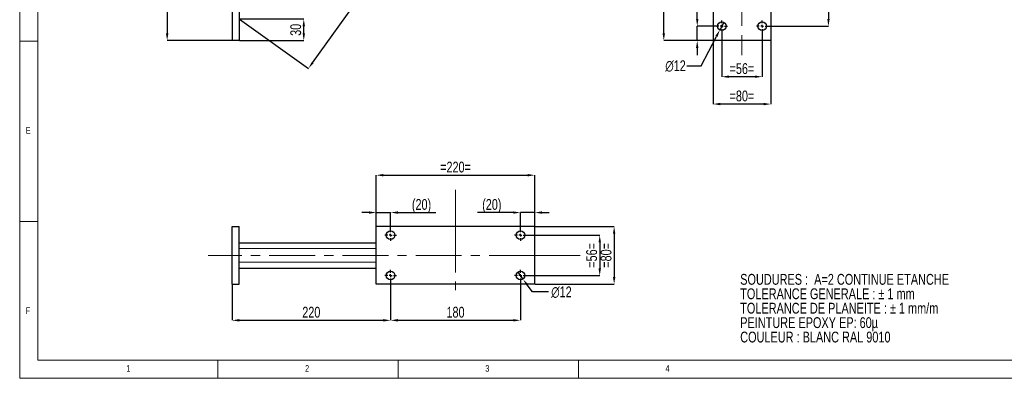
# Model space of a CAD drawing. Header units: millimetres. Extents: x 5 to 415, y 5 to 292.
# Tile 1 of 3: x 5 to 278, y 5 to 104. Entities that reach past the tile are written whole.
import ezdxf

# ---------------------------------------------------------------- set-up
doc = ezdxf.new("R2010")
doc.units = ezdxf.units.MM
doc.header["$PDSIZE"] = -1
doc.linetypes.add('CENTERX2', pattern=[20.32, 12.7, -2.54, 2.54, -2.54])
for name, color, linetype in [('COTES', 1, 'Continuous'), ('NOTES', 6, 'Continuous'), ('TRAIT-MIXTES', 3, 'CENTERX2')]:
    doc.layers.add(name, color=color, linetype=linetype)
doc.layers.add('TRAIT-FORT', color=4, linetype='Continuous', lineweight=25)
doc.styles.add('SLDTEXTSTYLE0', font='TXT', dxfattribs={"width": 0.75})
doc.styles.add('SLDTEXTSTYLE1', font='TXT', dxfattribs={"width": 0.754155})
doc.dimstyles.new('SLDDIMSTYLE0', dxfattribs={"dimtxt": 3, "dimasz": 2, "dimexe": 0, "dimexo": 0.0625, "dimgap": 0.75, "dimtad": 1, "dimlfac": 5, "dimrnd": 1e-09, "dimzin": 12, "dimdsep": 46, "dimtxsty": 'SLDTEXTSTYLE0', "dimsah": 1, "dimcen": 0.09, "dimadec": 0, "dimazin": 3, "dimtfac": 1, "dimtmove": 0, "dimatfit": 0, "dimfxl": 1, "dimfrac": 2, "dimtolj": 1, "dimtzin": 12, "dimarcsym": 0})
doc.dimstyles.new('SLDDIMSTYLE1', dxfattribs={"dimtxt": 3, "dimasz": 2, "dimexe": 0, "dimexo": 0.0625, "dimgap": 0.75, "dimtad": 1, "dimlfac": 5, "dimrnd": 1e-09, "dimzin": 12, "dimdsep": 46, "dimtxsty": 'SLDTEXTSTYLE0', "dimsah": 1, "dimcen": 0.09, "dimadec": 0, "dimazin": 3, "dimtfac": 1, "dimtofl": 0, "dimtmove": 0, "dimatfit": 3, "dimfxl": 1, "dimfrac": 2, "dimtolj": 1, "dimtzin": 12, "dimarcsym": 0})
doc.dimstyles.new('SLDDIMSTYLE2', dxfattribs={"dimtxt": 3, "dimasz": 2, "dimexe": 0, "dimexo": 0.0625, "dimgap": 0.75, "dimtad": 1, "dimdec": 0, "dimlfac": 5, "dimrnd": 1e-09, "dimzin": 12, "dimdsep": 46, "dimtxsty": 'SLDTEXTSTYLE0', "dimsah": 1, "dimcen": 0.09, "dimadec": 0, "dimazin": 3, "dimtfac": 1, "dimtdec": 0, "dimtofl": 0, "dimtmove": 0, "dimatfit": 3, "dimfxl": 1, "dimfrac": 2, "dimtolj": 1, "dimtzin": 12, "dimarcsym": 0})
doc.dimstyles.new('SLDDIMSTYLE4', dxfattribs={"dimtxt": 3, "dimasz": 2, "dimexe": 0, "dimexo": 0.0625, "dimgap": 0.75, "dimtad": 0, "dimtih": 1, "dimtoh": 1, "dimlfac": 5, "dimrnd": 1e-09, "dimzin": 12, "dimdsep": 46, "dimtxsty": 'SLDTEXTSTYLE0', "dimblk1": 'NONE', "dimsah": 1, "dimcen": 0, "dimadec": 0, "dimazin": 3, "dimtfac": 1, "dimtmove": 0, "dimatfit": 3, "dimldrblk": 'NONE', "dimfxl": 1, "dimfrac": 2, "dimtolj": 1, "dimtzin": 12, "dimarcsym": 0})

# ---------------------------------------------------------------- blocks, each defined once
blk = doc.blocks.new('SW_NOTE_0')
at = {"layer": 'NOTES', "color": 0, "char_height": 3, "attachment_point": 1, "style": 'SLDTEXTSTYLE1'}
for s, insert in [('SOUDURES :  A=2 CONTINUE ETANCHE', (0, 3.87)), ('TOLERANCE GENERALE : ± 1 mm', (0, -0.13)), ('TOLERANCE DE PLANEITE : ± 1 mm/m', (0, -4.13)), ('PEINTURE EPOXY EP: 60µ', (0, -8.13)), ('COULEUR : BLANC RAL 9010', (0, -12.13))]:
    blk.add_mtext(s, dxfattribs=dict(at, insert=insert))
blk = doc.blocks.new('_D_3')
at = {"layer": 'COTES', "color": 0, "lineweight": -2, "transparency": 16777216}
for p, q in [((103.84, 212.6), (45.9, 212.6)), ((45.9, 210.6), (45.9, 100.6)), ((63.84, 98.6), (45.9, 98.6))]:
    blk.add_line(p, q, dxfattribs=at)
at = {"layer": 'COTES', "color": 0, "transparency": 16777216}
for points in [[(45.57, 210.6), (46.24, 210.6), (45.9, 212.6)], [(45.57, 100.6), (46.24, 100.6), (45.9, 98.6)]]:
    blk.add_solid(points, dxfattribs=at)
at = {"layer": 'Defpoints', "color": 0, "transparency": 16777216}
for p in [(103.9, 212.6), (45.9, 98.6), (63.9, 98.6)]:
    blk.add_point(p, dxfattribs=at)
at = {"layer": 'COTES', "color": 0, "transparency": 16777216, "insert": (42.15, 155.6), "char_height": 3, "attachment_point": 2, "rotation": 90, "style": 'SLDTEXTSTYLE0'}
blk.add_mtext('\\A1;570', dxfattribs=at)
blk = doc.blocks.new('_D_4')
at = {"layer": 'COTES', "color": 0, "lineweight": -2, "transparency": 16777216}
for p, q in [((141.95, 210.57), (161.08, 196.85)), ((86.25, 92.48), (159.92, 195.23)), ((65.95, 104.57), (85.08, 90.85))]:
    blk.add_line(p, q, dxfattribs=at)
at = {"layer": 'COTES', "color": 0, "transparency": 16777216}
for points in [[(159.65, 195.42), (160.19, 195.03), (161.08, 196.85)], [(85.98, 92.67), (86.52, 92.28), (85.08, 90.85)]]:
    blk.add_solid(points, dxfattribs=at)
at = {"layer": 'Defpoints', "color": 0, "transparency": 16777216}
for p in [(141.9, 210.6), (161.08, 196.85), (65.9, 104.6)]:
    blk.add_point(p, dxfattribs=at)
at = {"layer": 'COTES', "color": 0, "transparency": 16777216, "insert": (120.03, 146.04), "char_height": 3, "attachment_point": 2, "rotation": 54.3602, "style": 'SLDTEXTSTYLE0'}
blk.add_mtext('\\A1;(652)', dxfattribs=at)
blk = doc.blocks.new('_D_6')
at = {"layer": 'COTES', "color": 0, "lineweight": -2, "transparency": 16777216}
for p, q in [((65.97, 104.6), (83.81, 104.6)), ((83.81, 100.6), (83.81, 102.6)), ((65.97, 98.6), (83.81, 98.6))]:
    blk.add_line(p, q, dxfattribs=at)
at = {"layer": 'COTES', "color": 0, "transparency": 16777216}
for points in [[(83.48, 102.6), (84.14, 102.6), (83.81, 104.6)], [(83.48, 100.6), (84.14, 100.6), (83.81, 98.6)]]:
    blk.add_solid(points, dxfattribs=at)
at = {"layer": 'Defpoints', "color": 0, "transparency": 16777216}
for p in [(65.9, 104.6), (83.81, 104.6), (65.9, 98.6)]:
    blk.add_point(p, dxfattribs=at)
at = {"layer": 'COTES', "color": 0, "transparency": 16777216, "insert": (80.06, 101.6), "char_height": 3, "attachment_point": 2, "rotation": 90, "style": 'SLDTEXTSTYLE0'}
blk.add_mtext('\\A1;30', dxfattribs=at)
blk = doc.blocks.new('_D_10')
at = {"layer": 'COTES', "color": 0, "lineweight": -2, "transparency": 16777216}
for p, q in [((212.62, 138.6), (229.35, 138.6)), ((229.35, 136.6), (229.35, 104.6)), ((212.62, 102.6), (229.35, 102.6))]:
    blk.add_line(p, q, dxfattribs=at)
at = {"layer": 'COTES', "color": 0, "transparency": 16777216}
for points in [[(229.02, 136.6), (229.69, 136.6), (229.35, 138.6)], [(229.02, 104.6), (229.69, 104.6), (229.35, 102.6)]]:
    blk.add_solid(points, dxfattribs=at)
at = {"layer": 'Defpoints', "color": 0, "transparency": 16777216}
for p in [(212.55, 138.6), (212.55, 102.6), (229.35, 102.6)]:
    blk.add_point(p, dxfattribs=at)
at = {"layer": 'COTES', "color": 0, "transparency": 16777216, "insert": (225.6, 120.6), "char_height": 3, "attachment_point": 2, "rotation": 90, "style": 'SLDTEXTSTYLE0'}
blk.add_mtext('\\A1;180', dxfattribs=at)
blk = doc.blocks.new('_D_11')
at = {"layer": 'COTES', "color": 0, "lineweight": -2, "transparency": 16777216}
for p, q in [((199.75, 100.94), (199.75, 88.6)), ((210.95, 100.94), (210.95, 88.6)), ((208.95, 88.6), (201.75, 88.6))]:
    blk.add_line(p, q, dxfattribs=at)
at = {"layer": 'COTES', "color": 0, "transparency": 16777216}
for points in [[(201.75, 88.94), (201.75, 88.27), (199.75, 88.6)], [(208.95, 88.94), (208.95, 88.27), (210.95, 88.6)]]:
    blk.add_solid(points, dxfattribs=at)
at = {"layer": 'Defpoints', "color": 0, "transparency": 16777216}
for p in [(199.75, 101), (210.95, 101), (199.75, 88.6)]:
    blk.add_point(p, dxfattribs=at)
at = {"layer": 'COTES', "color": 0, "transparency": 16777216, "insert": (205.35, 92.35), "char_height": 3, "attachment_point": 2, "style": 'SLDTEXTSTYLE0'}
blk.add_mtext('\\A1;=56=', dxfattribs=at)
blk = doc.blocks.new('_D_12')
at = {"layer": 'COTES', "color": 0, "lineweight": -2, "transparency": 16777216}
for p, q in [((197.35, 98.54), (197.35, 81.02)), ((213.35, 98.54), (213.35, 81.02)), ((211.35, 81.02), (199.35, 81.02))]:
    blk.add_line(p, q, dxfattribs=at)
at = {"layer": 'COTES', "color": 0, "transparency": 16777216}
for points in [[(199.35, 81.35), (199.35, 80.68), (197.35, 81.02)], [(211.35, 81.35), (211.35, 80.68), (213.35, 81.02)]]:
    blk.add_solid(points, dxfattribs=at)
at = {"layer": 'Defpoints', "color": 0, "transparency": 16777216}
for p in [(197.35, 98.6), (213.35, 98.6), (197.35, 81.02)]:
    blk.add_point(p, dxfattribs=at)
at = {"layer": 'COTES', "color": 0, "transparency": 16777216, "insert": (205.35, 84.77), "char_height": 3, "attachment_point": 2, "style": 'SLDTEXTSTYLE0'}
blk.add_mtext('\\A1;=80=', dxfattribs=at)
blk = doc.blocks.new('_D_13')
at = {"layer": 'COTES', "color": 0, "lineweight": -2, "transparency": 16777216}
for p, q in [((197.29, 142.6), (183.67, 142.6)), ((183.67, 100.6), (183.67, 140.6)), ((197.29, 98.6), (183.67, 98.6))]:
    blk.add_line(p, q, dxfattribs=at)
at = {"layer": 'COTES', "color": 0, "transparency": 16777216}
for points in [[(183.33, 140.6), (184, 140.6), (183.67, 142.6)], [(183.33, 100.6), (184, 100.6), (183.67, 98.6)]]:
    blk.add_solid(points, dxfattribs=at)
at = {"layer": 'Defpoints', "color": 0, "transparency": 16777216}
for p in [(183.67, 142.6), (197.35, 142.6), (197.35, 98.6)]:
    blk.add_point(p, dxfattribs=at)
at = {"layer": 'COTES', "color": 0, "transparency": 16777216, "insert": (179.92, 120.6), "char_height": 3, "attachment_point": 2, "rotation": 90, "style": 'SLDTEXTSTYLE0'}
blk.add_mtext('\\A1;=220=', dxfattribs=at)
blk = doc.blocks.new('_D_14')
at = {"layer": 'COTES', "color": 0, "lineweight": -2, "transparency": 16777216}
for p, q in [((200.31, 103.67), (199.2, 101.54)), ((194.05, 91.64), (198.28, 99.76)), ((190.09, 91.64), (194.05, 91.64))]:
    blk.add_line(p, q, dxfattribs=at)
at = {"layer": 'COTES', "color": 0, "transparency": 16777216}
blk.add_solid([(197.98, 99.92), (198.57, 99.61), (199.2, 101.54)], dxfattribs=at)
at = {"layer": 'Defpoints', "color": 0, "transparency": 16777216}
for p in [(199.2, 101.54), (200.31, 103.67)]:
    blk.add_point(p, dxfattribs=at)
at = {"layer": 'COTES', "color": 0, "transparency": 16777216, "insert": (184.09, 93.14), "char_height": 3, "attachment_point": 1, "style": 'SLDTEXTSTYLE0'}
blk.add_mtext('\\A1;∅12', dxfattribs=at)
blk = doc.blocks.new('_None')
blk = doc.blocks.new('_D_16')
at = {"layer": 'COTES', "color": 0, "lineweight": -2, "transparency": 16777216}
for p, q in [((192.95, 104.6), (192.95, 114.48)), ((198.09, 102.6), (192.95, 102.6)), ((192.95, 98.6), (192.95, 102.6)), ((197.29, 98.6), (192.95, 98.6)), ((192.95, 96.6), (192.95, 94.6))]:
    blk.add_line(p, q, dxfattribs=at)
at = {"layer": 'COTES', "color": 0, "transparency": 16777216}
for points in [[(192.62, 104.6), (193.28, 104.6), (192.95, 102.6)], [(192.62, 96.6), (193.28, 96.6), (192.95, 98.6)]]:
    blk.add_solid(points, dxfattribs=at)
at = {"layer": 'Defpoints', "color": 0, "transparency": 16777216}
for p in [(192.95, 102.6), (198.15, 102.6), (197.35, 98.6)]:
    blk.add_point(p, dxfattribs=at)
at = {"layer": 'COTES', "color": 0, "transparency": 16777216, "insert": (189.2, 110.54), "char_height": 3, "attachment_point": 2, "rotation": 90, "style": 'SLDTEXTSTYLE0'}
blk.add_mtext('\\A1;(20)', dxfattribs=at)
blk = doc.blocks.new('SW_CENTERMARKSYMBOL_0')
at = {"layer": 'TRAIT-MIXTES', "color": 0}
for p, q in [((-0.8, 0), (-1.6, 0)), ((0, 0), (-0.4, 0)), ((0, 0.8), (0, 1.6)), ((0, 0), (0, 0.4)), ((0, 0), (0, -0.4)), ((0, 0), (0.4, 0)), ((0.8, 0), (1.6, 0)), ((0, -0.8), (0, -1.6))]:
    blk.add_line(p, q, dxfattribs=at)
blk = doc.blocks.new('SW_CENTERMARKSYMBOL_1')
at = {"layer": 'TRAIT-MIXTES', "color": 0}
for p, q in [((-0.8, 0), (-1.6, 0)), ((0, 0), (-0.4, 0)), ((0, 0.8), (0, 1.6)), ((0, 0), (0, 0.4)), ((0, 0), (0, -0.4)), ((0, 0), (0.4, 0)), ((0.8, 0), (1.6, 0)), ((0, -0.8), (0, -1.6))]:
    blk.add_line(p, q, dxfattribs=at)
blk = doc.blocks.new('_D_17')
at = {"layer": 'COTES', "color": 0, "lineweight": -2, "transparency": 16777216}
for p, q in [((63.9, 31.01), (63.9, 21.07)), ((107.9, 31.81), (107.9, 21.07)), ((65.9, 21.07), (105.9, 21.07))]:
    blk.add_line(p, q, dxfattribs=at)
at = {"layer": 'COTES', "color": 0, "transparency": 16777216}
for points in [[(65.9, 21.41), (65.9, 20.74), (63.9, 21.07)], [(105.9, 21.41), (105.9, 20.74), (107.9, 21.07)]]:
    blk.add_solid(points, dxfattribs=at)
at = {"layer": 'Defpoints', "color": 0, "transparency": 16777216}
for p in [(63.9, 31.07), (107.9, 31.87), (107.9, 21.07)]:
    blk.add_point(p, dxfattribs=at)
at = {"layer": 'COTES', "color": 0, "transparency": 16777216, "insert": (85.9, 24.82), "char_height": 3, "attachment_point": 2, "style": 'SLDTEXTSTYLE0'}
blk.add_mtext('\\A1;220', dxfattribs=at)
blk = doc.blocks.new('_D_18')
at = {"layer": 'COTES', "color": 0, "lineweight": -2, "transparency": 16777216}
for p, q in [((107.9, 31.81), (107.9, 21.07)), ((143.9, 31.81), (143.9, 21.07)), ((109.9, 21.07), (141.9, 21.07))]:
    blk.add_line(p, q, dxfattribs=at)
at = {"layer": 'COTES', "color": 0, "transparency": 16777216}
for points in [[(109.9, 21.41), (109.9, 20.74), (107.9, 21.07)], [(141.9, 21.41), (141.9, 20.74), (143.9, 21.07)]]:
    blk.add_solid(points, dxfattribs=at)
at = {"layer": 'Defpoints', "color": 0, "transparency": 16777216}
for p in [(107.9, 31.87), (143.9, 31.87), (143.9, 21.07)]:
    blk.add_point(p, dxfattribs=at)
at = {"layer": 'COTES', "color": 0, "transparency": 16777216, "insert": (125.9, 24.82), "char_height": 3, "attachment_point": 2, "style": 'SLDTEXTSTYLE0'}
blk.add_mtext('\\A1;180', dxfattribs=at)
blk = doc.blocks.new('_D_19')
at = {"layer": 'COTES', "color": 0, "lineweight": -2, "transparency": 16777216}
for p, q in [((103.9, 47.13), (103.9, 61.3)), ((105.9, 61.3), (145.9, 61.3)), ((147.9, 47.13), (147.9, 61.3))]:
    blk.add_line(p, q, dxfattribs=at)
at = {"layer": 'COTES', "color": 0, "transparency": 16777216}
for points in [[(105.9, 61.63), (105.9, 60.96), (103.9, 61.3)], [(145.9, 61.63), (145.9, 60.96), (147.9, 61.3)]]:
    blk.add_solid(points, dxfattribs=at)
at = {"layer": 'Defpoints', "color": 0, "transparency": 16777216}
for p in [(147.9, 61.3), (103.9, 47.07), (147.9, 47.07)]:
    blk.add_point(p, dxfattribs=at)
at = {"layer": 'COTES', "color": 0, "transparency": 16777216, "insert": (125.9, 65.05), "char_height": 3, "attachment_point": 2, "style": 'SLDTEXTSTYLE0'}
blk.add_mtext('\\A1;=220=', dxfattribs=at)
blk = doc.blocks.new('_D_20')
at = {"layer": 'COTES', "color": 0, "lineweight": -2, "transparency": 16777216}
for p, q in [((145.57, 44.67), (165.9, 44.67)), ((165.9, 42.67), (165.9, 35.47)), ((145.57, 33.47), (165.9, 33.47))]:
    blk.add_line(p, q, dxfattribs=at)
at = {"layer": 'COTES', "color": 0, "transparency": 16777216}
for points in [[(165.57, 42.67), (166.24, 42.67), (165.9, 44.67)], [(165.57, 35.47), (166.24, 35.47), (165.9, 33.47)]]:
    blk.add_solid(points, dxfattribs=at)
at = {"layer": 'Defpoints', "color": 0, "transparency": 16777216}
for p in [(145.5, 44.67), (145.5, 33.47), (165.9, 33.47)]:
    blk.add_point(p, dxfattribs=at)
at = {"layer": 'COTES', "color": 0, "transparency": 16777216, "insert": (162.15, 39.07), "char_height": 3, "attachment_point": 2, "rotation": 90, "style": 'SLDTEXTSTYLE0'}
blk.add_mtext('\\A1;=56=', dxfattribs=at)
blk = doc.blocks.new('_D_21')
at = {"layer": 'COTES', "color": 0, "lineweight": -2, "transparency": 16777216}
for p, q in [((147.97, 47.07), (169.9, 47.07)), ((169.9, 45.07), (169.9, 33.07)), ((147.97, 31.07), (169.9, 31.07))]:
    blk.add_line(p, q, dxfattribs=at)
at = {"layer": 'COTES', "color": 0, "transparency": 16777216}
for points in [[(169.57, 45.07), (170.24, 45.07), (169.9, 47.07)], [(169.57, 33.07), (170.24, 33.07), (169.9, 31.07)]]:
    blk.add_solid(points, dxfattribs=at)
at = {"layer": 'Defpoints', "color": 0, "transparency": 16777216}
for p in [(147.9, 47.07), (147.9, 31.07), (169.9, 31.07)]:
    blk.add_point(p, dxfattribs=at)
at = {"layer": 'COTES', "color": 0, "transparency": 16777216, "insert": (166.15, 39.07), "char_height": 3, "attachment_point": 2, "rotation": 90, "style": 'SLDTEXTSTYLE0'}
blk.add_mtext('\\A1;=80=', dxfattribs=at)
blk = doc.blocks.new('_D_22')
at = {"layer": 'COTES', "color": 0, "lineweight": -2, "transparency": 16777216}
for p, q in [((143.19, 34.44), (144.61, 32.5)), ((147.22, 28.95), (145.8, 30.89)), ((151.7, 28.95), (147.22, 28.95))]:
    blk.add_line(p, q, dxfattribs=at)
at = {"layer": 'COTES', "color": 0, "transparency": 16777216}
blk.add_solid([(146.07, 31.09), (145.53, 30.69), (144.61, 32.5)], dxfattribs=at)
at = {"layer": 'Defpoints', "color": 0, "transparency": 16777216}
for p in [(143.19, 34.44), (144.61, 32.5)]:
    blk.add_point(p, dxfattribs=at)
at = {"layer": 'COTES', "color": 0, "transparency": 16777216, "insert": (152.45, 30.45), "char_height": 3, "attachment_point": 1, "style": 'SLDTEXTSTYLE0'}
blk.add_mtext('\\A1;∅12', dxfattribs=at)
blk = doc.blocks.new('_D_23')
at = {"layer": 'COTES', "color": 0, "lineweight": -2, "transparency": 16777216}
for p, q in [((141.9, 50.94), (132.03, 50.94)), ((143.9, 46.33), (143.9, 50.94)), ((147.9, 50.94), (143.9, 50.94)), ((147.9, 47.13), (147.9, 50.94)), ((149.9, 50.94), (151.9, 50.94))]:
    blk.add_line(p, q, dxfattribs=at)
at = {"layer": 'COTES', "color": 0, "transparency": 16777216}
for points in [[(141.9, 51.28), (141.9, 50.61), (143.9, 50.94)], [(149.9, 51.28), (149.9, 50.61), (147.9, 50.94)]]:
    blk.add_solid(points, dxfattribs=at)
at = {"layer": 'Defpoints', "color": 0, "transparency": 16777216}
for p in [(147.9, 50.94), (147.9, 47.07), (143.9, 46.27)]:
    blk.add_point(p, dxfattribs=at)
at = {"layer": 'COTES', "color": 0, "transparency": 16777216, "insert": (135.97, 54.69), "char_height": 3, "attachment_point": 2, "style": 'SLDTEXTSTYLE0'}
blk.add_mtext('\\A1;(20)', dxfattribs=at)
blk = doc.blocks.new('_D_24')
at = {"layer": 'COTES', "color": 0, "lineweight": -2, "transparency": 16777216}
for p, q in [((101.9, 50.94), (99.9, 50.94)), ((103.9, 47.13), (103.9, 50.94)), ((103.9, 50.94), (107.9, 50.94)), ((107.9, 46.33), (107.9, 50.94)), ((109.9, 50.94), (120.4, 50.94))]:
    blk.add_line(p, q, dxfattribs=at)
at = {"layer": 'COTES', "color": 0, "transparency": 16777216}
for points in [[(101.9, 51.28), (101.9, 50.61), (103.9, 50.94)], [(109.9, 51.28), (109.9, 50.61), (107.9, 50.94)]]:
    blk.add_solid(points, dxfattribs=at)
at = {"layer": 'Defpoints', "color": 0, "transparency": 16777216}
for p in [(103.9, 50.94), (103.9, 47.07), (107.9, 46.27)]:
    blk.add_point(p, dxfattribs=at)
at = {"layer": 'COTES', "color": 0, "transparency": 16777216, "insert": (116.47, 54.69), "char_height": 3, "attachment_point": 2, "style": 'SLDTEXTSTYLE0'}
blk.add_mtext('\\A1;(20)', dxfattribs=at)
blk = doc.blocks.new('SW_CENTERMARKSYMBOL_4')
at = {"layer": 'TRAIT-MIXTES', "color": 0}
for p, q in [((-0.8, 0), (-1.6, 0)), ((0, 0), (-0.4, 0)), ((0, 0.8), (0, 1.6)), ((0, 0), (0, 0.4)), ((0, 0), (0, -0.4)), ((0, 0), (0.4, 0)), ((0.8, 0), (1.6, 0)), ((0, -0.8), (0, -1.6))]:
    blk.add_line(p, q, dxfattribs=at)
blk = doc.blocks.new('SW_CENTERMARKSYMBOL_5')
at = {"layer": 'TRAIT-MIXTES', "color": 0}
for p, q in [((-0.8, 0), (-1.6, 0)), ((0, 0), (-0.4, 0)), ((0, 0.8), (0, 1.6)), ((0, 0), (0, 0.4)), ((0, 0), (0, -0.4)), ((0, 0), (0.4, 0)), ((0.8, 0), (1.6, 0)), ((0, -0.8), (0, -1.6))]:
    blk.add_line(p, q, dxfattribs=at)
blk = doc.blocks.new('SW_CENTERMARKSYMBOL_6')
at = {"layer": 'TRAIT-MIXTES', "color": 0}
for p, q in [((-0.8, 0), (-1.6, 0)), ((0, 0), (-0.4, 0)), ((0, 0.8), (0, 1.6)), ((0, 0), (0, 0.4)), ((0, 0), (0, -0.4)), ((0, 0), (0.4, 0)), ((0.8, 0), (1.6, 0)), ((0, -0.8), (0, -1.6))]:
    blk.add_line(p, q, dxfattribs=at)
blk = doc.blocks.new('SW_CENTERMARKSYMBOL_7')
at = {"layer": 'TRAIT-MIXTES', "color": 0}
for p, q in [((-0.8, 0), (-1.6, 0)), ((0, 0), (-0.4, 0)), ((0, 0.8), (0, 1.6)), ((0, 0), (0, 0.4)), ((0, 0), (0, -0.4)), ((0, 0), (0.4, 0)), ((0.8, 0), (1.6, 0)), ((0, -0.8), (0, -1.6))]:
    blk.add_line(p, q, dxfattribs=at)

msp = doc.modelspace()

# ---------------------------------------------------------------- linework, layer by layer
at = {"lineweight": 18}
for p, q in [((5, 292), (5, 5)), ((10, 287), (10, 10)), ((5, 98.5), (10, 98.5)), ((205.3543, 98.6033), (205.3543, 94.5999)), ((10, 48.5), (5, 48.5)), ((65.9035, 40.9717), (103.9035, 40.9717)), ((65.9035, 37.1717), (103.9035, 37.1717)), ((10, 10), (410, 10)), ((60, 5), (60, 10)), ((110, 10), (110, 5)), ((160, 5), (160, 10)), ((5, 5), (415, 5))]:
    msp.add_line(p, q, dxfattribs=at)
at = {"layer": 'TRAIT-FORT', "lineweight": 25}
for p, q in [((63.9035, 142.6033), (63.9035, 98.6033)), ((65.9035, 142.6033), (65.9035, 98.6033)), ((197.3543, 142.6033), (197.3543, 98.6033)), ((213.3543, 142.6033), (213.3543, 98.6033)), ((65.9035, 98.6033), (63.9035, 98.6033)), ((213.3543, 98.6033), (197.3543, 98.6033)), ((63.9035, 47.0717), (65.9035, 47.0717)), ((63.9035, 31.0717), (63.9035, 47.0717)), ((65.9035, 31.0717), (65.9035, 47.0717)), ((103.9035, 31.0717), (103.9035, 47.0717)), ((147.9035, 47.0717), (103.9035, 47.0717)), ((147.9035, 31.0717), (147.9035, 47.0717)), ((65.9035, 42.5717), (103.9035, 42.5717)), ((65.9035, 35.5717), (103.9035, 35.5717)), ((63.9035, 31.0717), (65.9035, 31.0717)), ((147.9035, 31.0717), (103.9035, 31.0717))]:
    msp.add_line(p, q, dxfattribs=at)
for centre in [(199.7543, 102.6033), (210.9543, 102.6033), (107.9035, 44.6717), (143.9035, 44.6717), (107.9035, 33.4717), (143.9035, 33.4717)]:
    msp.add_circle(centre, 1.2, dxfattribs=at)
at = {"layer": 'TRAIT-MIXTES', "lineweight": 18}
for p, q in [((205.3543, 216.9679), (205.3543, 98.6033)), ((125.9035, 47.0717), (125.9035, 57.2114)), ((125.9035, 47.0717), (125.9035, 29.4381)), ((147.9035, 39.0717), (57.2377, 39.0717)), ((147.9035, 39.0717), (160.5219, 39.0717))]:
    msp.add_line(p, q, dxfattribs=at)

# ---------------------------------------------------------------- block references
at = {"layer": 'NOTES'}
msp.add_blockref('SW_NOTE_0', (204.8761, 30.0618), dxfattribs=at)
at = {"layer": 'TRAIT-MIXTES'}
for name, p in [('SW_CENTERMARKSYMBOL_0', (199.7543, 102.6033)), ('SW_CENTERMARKSYMBOL_1', (210.9543, 102.6033)), ('SW_CENTERMARKSYMBOL_7', (107.9035, 44.6717)), ('SW_CENTERMARKSYMBOL_5', (143.9035, 44.6717)), ('SW_CENTERMARKSYMBOL_6', (107.9035, 33.4717)), ('SW_CENTERMARKSYMBOL_4', (143.9035, 33.4717))]:
    msp.add_blockref(name, p, dxfattribs=at)

# ---------------------------------------------------------------- texts
at = {"layer": 'NOTES', "char_height": 1.8521, "attachment_point": 1, "style": 'SLDTEXTSTYLE0'}
for s, insert in [('E', (6.6667, 74.668)), ('F', (6.6667, 24.668)), ('1', (34.5833, 8.668)), ('2', (84.1667, 8.668)), ('3', (134.1667, 8.668)), ('4', (184.1667, 8.668))]:
    msp.add_mtext(s, dxfattribs=dict(at, insert=insert))

# ---------------------------------------------------------------- dimensions: what is measured, and where the dimension line sits
at = {"layer": 'COTES'}
for base, p1, p2, dimstyle, picture, middle in [((45.9035, 98.6033), (103.9035, 212.6033), (63.9035, 98.6033), 'SLDDIMSTYLE1', '_D_3', (45.9035, 155.6033)), ((229.3543, 102.6033), (212.5543, 138.6033), (212.5543, 102.6033), 'SLDDIMSTYLE1', '_D_10', (229.3543, 120.6033)), ((83.8096, 104.6033), (65.9035, 98.6033), (65.9035, 104.6033), 'SLDDIMSTYLE0', '_D_6', (83.8096, 101.6033))]:
    dim = msp.add_linear_dim(base=base, p1=p1, p2=p2, angle=90, dimstyle=dimstyle, dxfattribs=at)
    dim.commit()
    dim.dimension.update_dxf_attribs({"geometry": picture, "text_midpoint": middle, "dimtype": 160})
for base, p1, p2, angle, text, dimstyle, picture, middle in [((161.0821, 196.8526), (65.9035, 104.6033), (141.9035, 210.6033), 54.360191, '(<>)', 'SLDDIMSTYLE2', '_D_4', (123.0821, 143.8526)), ((183.6667, 142.6033), (197.3543, 98.6033), (197.3543, 142.6033), 90, '=<>=', 'SLDDIMSTYLE1', '_D_13', (183.6667, 120.6033)), ((192.9498, 102.6033), (197.3543, 98.6033), (198.1543, 102.6033), 90, '(<>)', 'SLDDIMSTYLE0', '_D_16', (192.9498, 110.5408)), ((169.9035, 31.0717), (147.9035, 47.0717), (147.9035, 31.0717), 90, '=<>=', 'SLDDIMSTYLE1', '_D_21', (169.9035, 39.0717)), ((165.9035, 33.4717), (145.5035, 44.6717), (145.5035, 33.4717), 90, '=<>=', 'SLDDIMSTYLE1', '_D_20', (165.9035, 39.0717))]:
    dim = msp.add_linear_dim(base=base, p1=p1, p2=p2, angle=angle, text=text, dimstyle=dimstyle, dxfattribs=at)
    dim.commit()
    dim.dimension.update_dxf_attribs({"geometry": picture, "text_midpoint": middle, "dimtype": 160})
for p1, p2, picture, middle in [((200.308, 103.668), (199.2006, 101.5387), '_D_14', (186.7189, 91.6423)), ((143.1936, 34.4392), (144.6133, 32.5042), '_D_22', (155.0746, 28.9538))]:
    dim = msp.add_diameter_dim_2p(p1=p1, p2=p2, dimstyle='SLDDIMSTYLE4', dxfattribs=at)
    dim.commit()
    dim.dimension.update_dxf_attribs({"geometry": picture, "text_midpoint": middle, "dimtype": 163})
for base, p1, p2, text, dimstyle, picture, middle in [((197.3543, 81.0179), (213.3543, 98.6033), (197.3543, 98.6033), '=<>=', 'SLDDIMSTYLE1', '_D_12', (205.3543, 81.0179)), ((199.7543, 88.6033), (210.9543, 101.0033), (199.7543, 101.0033), '=<>=', 'SLDDIMSTYLE1', '_D_11', (205.3543, 88.6033)), ((147.9035, 61.2954), (103.9035, 47.0717), (147.9035, 47.0717), '=<>=', 'SLDDIMSTYLE1', '_D_19', (125.9035, 61.2954)), ((103.9035, 50.9437), (107.9035, 46.2717), (103.9035, 47.0717), '(<>)', 'SLDDIMSTYLE0', '_D_24', (116.4653, 50.9437)), ((147.9035, 50.9437), (143.9035, 46.2717), (147.9035, 47.0717), '(<>)', 'SLDDIMSTYLE0', '_D_23', (135.966, 50.9437))]:
    dim = msp.add_linear_dim(base=base, p1=p1, p2=p2, text=text, dimstyle=dimstyle, dxfattribs=at)
    dim.commit()
    dim.dimension.update_dxf_attribs({"geometry": picture, "text_midpoint": middle, "dimtype": 160})
for base, p1, p2, picture, middle in [((107.9035, 21.0717), (63.9035, 31.0717), (107.9035, 31.8717), '_D_17', (85.9035, 21.0717)), ((143.9035, 21.0717), (107.9035, 31.8717), (143.9035, 31.8717), '_D_18', (125.9035, 21.0717))]:
    dim = msp.add_linear_dim(base=base, p1=p1, p2=p2, dimstyle='SLDDIMSTYLE1', dxfattribs=at)
    dim.commit()
    dim.dimension.update_dxf_attribs({"geometry": picture, "text_midpoint": middle, "dimtype": 160})

doc.saveas('drawing.dxf')
